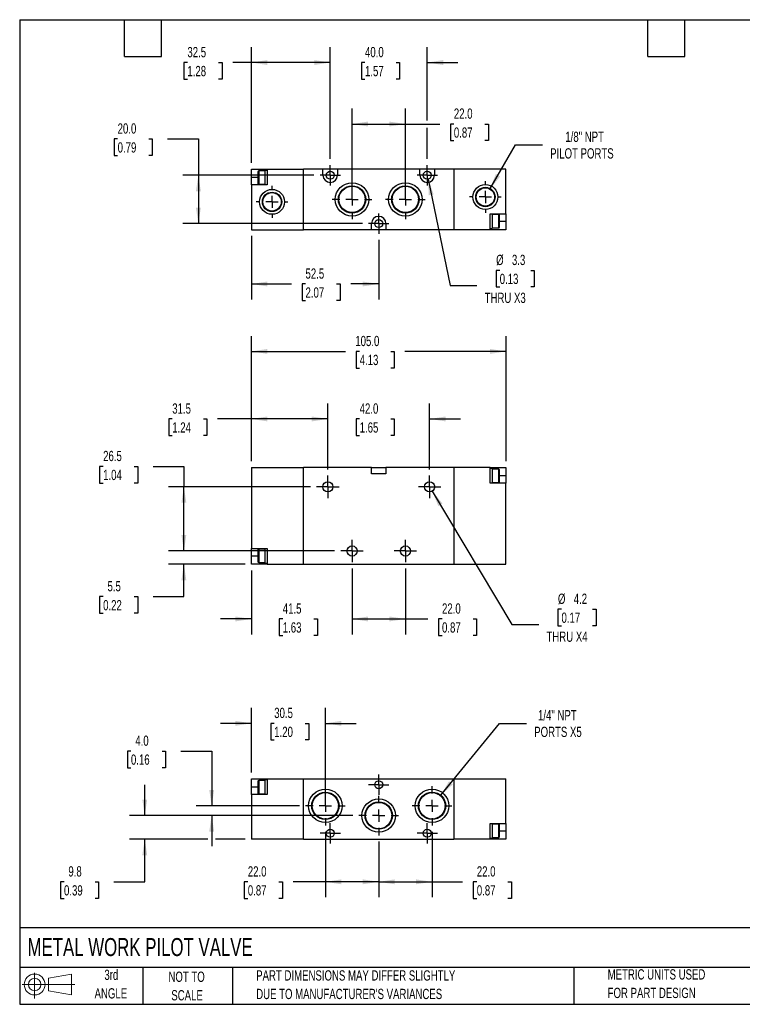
# Model space of a CAD drawing. Header units: millimetres. Extents: x 13 to 546, y 13 to 419.
# Tile 1 of 2: x 13 to 311, y 13 to 419. Entities that reach past the tile are written whole.
import ezdxf

# ---------------------------------------------------------------- set-up
doc = ezdxf.new("R2010")
doc.units = ezdxf.units.MM
doc.header["$LTSCALE"] = 2
doc.linetypes.add('CENTERX2', pattern=[20.32, 12.7, -2.54, 2.54, -2.54])
doc.layers.add('CENTER', color=40, linetype='CENTERX2')
doc.layers.add('SLD-DEFPOINTS', color=7, linetype='Continuous')
doc.layers.add('DIMENSIONS', color=140, linetype='Continuous', lineweight=25)
doc.layers.add('TEXT', color=140, linetype='Continuous', lineweight=25)
doc.styles.add('SLDTEXTSTYLE0', font='TXT', dxfattribs={"width": 0.7})
doc.dimstyles.new('SLDDIMSTYLE0', dxfattribs={"dimtxt": 4.316016, "dimasz": 6.604, "dimexe": 0, "dimexo": 0.0625, "dimgap": 1.079004, "dimtad": 0, "dimtih": 1, "dimtoh": 1, "dimrnd": 1e-09, "dimzin": 12, "dimdsep": 46, "dimtxsty": 'SLDTEXTSTYLE0', "dimsah": 1, "dimcen": 0.09, "dimadec": 0, "dimazin": 3, "dimtfac": 1, "dimtmove": 0, "dimatfit": 0, "dimfxl": 0, "dimfrac": 2, "dimtolj": 1, "dimtzin": 12, "dimarcsym": 0})
doc.dimstyles.new('SLDDIMSTYLE1', dxfattribs={"dimtxt": 4.316016, "dimasz": 6.604, "dimexe": 0, "dimexo": 0.0625, "dimgap": 1.079004, "dimtad": 0, "dimtih": 1, "dimtoh": 1, "dimrnd": 1e-09, "dimzin": 4, "dimdsep": 46, "dimtxsty": 'SLDTEXTSTYLE0', "dimsah": 1, "dimcen": 0.09, "dimadec": 0, "dimazin": 1, "dimtfac": 1, "dimtofl": 0, "dimtmove": 0, "dimatfit": 3, "dimfxl": 0, "dimfrac": 2, "dimtolj": 1, "dimtzin": 12, "dimarcsym": 0})
doc.dimstyles.new('SLDDIMSTYLE2', dxfattribs={"dimtxt": 4.316016, "dimasz": 6.604, "dimexe": 0, "dimexo": 0.0625, "dimgap": 1.079004, "dimtad": 0, "dimtih": 1, "dimtoh": 1, "dimrnd": 1e-09, "dimzin": 12, "dimdsep": 46, "dimtxsty": 'SLDTEXTSTYLE0', "dimsah": 1, "dimcen": 0.09, "dimadec": 0, "dimazin": 3, "dimtfac": 1, "dimtofl": 0, "dimtmove": 0, "dimatfit": 3, "dimfxl": 0, "dimfrac": 2, "dimtolj": 1, "dimtzin": 12, "dimarcsym": 0})
doc.dimstyles.new('SLDDIMSTYLE3', dxfattribs={"dimtxt": 4.316016, "dimasz": 6.604, "dimexe": 0, "dimexo": 0.0625, "dimgap": 1.079004, "dimtad": 0, "dimtih": 1, "dimtoh": 1, "dimrnd": 1e-09, "dimzin": 4, "dimdsep": 46, "dimtxsty": 'SLDTEXTSTYLE0', "dimsah": 1, "dimcen": 0.09, "dimadec": 0, "dimazin": 1, "dimtfac": 1, "dimtmove": 0, "dimatfit": 0, "dimfxl": 0, "dimfrac": 2, "dimtolj": 1, "dimtzin": 12, "dimarcsym": 0})
doc.dimstyles.new('SLDDIMSTYLE4', dxfattribs={"dimtxt": 4.316016, "dimasz": 6.604, "dimexe": 0, "dimexo": 0.0625, "dimgap": 1.079004, "dimtad": 0, "dimtih": 1, "dimtoh": 1, "dimrnd": 1e-09, "dimzin": 12, "dimdsep": 46, "dimtxsty": 'SLDTEXTSTYLE0', "dimsah": 1, "dimcen": 0, "dimadec": 0, "dimazin": 3, "dimtfac": 1, "dimtofl": 0, "dimtmove": 0, "dimatfit": 3, "dimfxl": 0, "dimfrac": 2, "dimtolj": 1, "dimtzin": 12, "dimarcsym": 0})
doc.dimstyles.new('SLDDIMSTYLE5', dxfattribs={"dimtxt": 4.316016, "dimasz": 6.604, "dimexe": 0, "dimexo": 0.0625, "dimgap": 1.079004, "dimtad": 0, "dimtih": 1, "dimtoh": 1, "dimrnd": 1e-09, "dimzin": 12, "dimdsep": 46, "dimtxsty": 'SLDTEXTSTYLE0', "dimsah": 1, "dimcen": 0, "dimadec": 0, "dimazin": 3, "dimtfac": 1, "dimtofl": 0, "dimtmove": 0, "dimatfit": 3, "dimfxl": 0, "dimfrac": 2, "dimtolj": 1, "dimtzin": 12, "dimarcsym": 0})

# ---------------------------------------------------------------- blocks, each defined once
blk = doc.blocks.new('Block11')
at = {"color": 7, "linetype": 'Continuous', "lineweight": 18}
for p, q in [((5.18, 10.62), (5.18, 0)), ((10.96, 8.33), (20.35, 10.06)), ((10.96, 3.19), (10.96, 8.33)), ((20.35, 10.06), (20.35, 1.46)), ((0, 5.76), (21.75, 5.76)), ((10.96, 3.19), (20.35, 1.46))]:
    blk.add_line(p, q, dxfattribs=at)
for radius in [4.3, 2.57]:
    blk.add_circle((5.18, 5.76), radius, dxfattribs=at)
blk = doc.blocks.new('Block12')
at = {"layer": 'SLD-DEFPOINTS'}
blk.add_blockref('Block11', (0, 0), dxfattribs=at)
blk = doc.blocks.new('_D')
at = {"layer": 'DIMENSIONS'}
for p, q in [((108.28, 191.77), (108.28, 165.4)), ((149.78, 192.63), (149.78, 165.4)), ((108.28, 171.75), (95.58, 171.75)), ((121.2, 171.75), (119.75, 171.75)), ((119.75, 171.75), (119.75, 164.89)), ((134.02, 171.75), (135.47, 171.75)), ((135.47, 171.75), (135.47, 164.89)), ((149.78, 171.75), (162.48, 171.75)), ((119.75, 164.89), (121.2, 164.89)), ((135.47, 164.89), (134.02, 164.89))]:
    blk.add_line(p, q, dxfattribs=at)
for points in [[(108.28, 171.75), (101.67, 172.77), (101.67, 170.74)], [(149.78, 171.75), (156.38, 170.74), (156.38, 172.77)]]:
    blk.add_solid(points, dxfattribs=at)
at = {"layer": 'DIMENSIONS', "char_height": 4.233, "attachment_point": 1, "style": 'SLDTEXTSTYLE0'}
for s, insert in [('41.5', (121.2, 178.18)), ('1.63', (121.2, 170.35))]:
    blk.add_mtext(s, dxfattribs=dict(at, insert=insert))
blk = doc.blocks.new('_D_1')
at = {"layer": 'DIMENSIONS'}
for p, q in [((149.78, 192.63), (149.78, 165.4)), ((171.78, 192.63), (171.78, 165.4)), ((149.78, 171.75), (171.78, 171.75)), ((171.78, 171.75), (181.05, 171.75)), ((186.89, 171.75), (185.44, 171.75)), ((185.44, 171.75), (185.44, 164.89)), ((199.72, 171.75), (201.17, 171.75)), ((201.17, 171.75), (201.17, 164.89)), ((185.44, 164.89), (186.89, 164.89)), ((201.17, 164.89), (199.72, 164.89))]:
    blk.add_line(p, q, dxfattribs=at)
for points in [[(149.78, 171.75), (156.38, 170.74), (156.38, 172.77)], [(171.78, 171.75), (165.17, 172.77), (165.17, 170.74)]]:
    blk.add_solid(points, dxfattribs=at)
at = {"layer": 'DIMENSIONS', "char_height": 4.233, "attachment_point": 1, "style": 'SLDTEXTSTYLE0'}
for s, insert in [('22.0', (186.89, 178.18)), ('0.87', (186.89, 170.35))]:
    blk.add_mtext(s, dxfattribs=dict(at, insert=insert))
blk = doc.blocks.new('_D_2')
at = {"layer": 'DIMENSIONS'}
for p, q in [((80.42, 199.81), (80.42, 212.51)), ((142.6, 199.81), (74.07, 199.81)), ((105.74, 194.31), (74.07, 194.31)), ((80.42, 180.96), (80.42, 194.31)), ((47.11, 180.96), (45.66, 180.96)), ((45.66, 180.96), (45.66, 174.1)), ((59.94, 180.96), (61.39, 180.96)), ((61.39, 180.96), (61.39, 174.1)), ((67.72, 180.96), (80.42, 180.96)), ((45.66, 174.1), (47.11, 174.1)), ((61.39, 174.1), (59.94, 174.1))]:
    blk.add_line(p, q, dxfattribs=at)
for points in [[(80.42, 199.81), (81.43, 206.41), (79.4, 206.41)], [(80.42, 194.31), (79.4, 187.7), (81.43, 187.7)]]:
    blk.add_solid(points, dxfattribs=at)
at = {"layer": 'DIMENSIONS', "char_height": 4.233, "attachment_point": 1, "style": 'SLDTEXTSTYLE0'}
for s, insert in [('5.5', (48.91, 187.39)), ('0.22', (47.11, 179.56))]:
    blk.add_mtext(s, dxfattribs=dict(at, insert=insert))
blk = doc.blocks.new('_D_3')
at = {"layer": 'DIMENSIONS'}
for p, q in [((47.11, 234.72), (45.66, 234.72)), ((45.66, 234.72), (45.66, 227.86)), ((59.94, 234.72), (61.39, 234.72)), ((61.39, 234.72), (61.39, 227.86)), ((67.72, 234.72), (80.42, 234.72)), ((80.42, 234.72), (80.42, 226.31)), ((45.66, 227.86), (47.11, 227.86)), ((61.39, 227.86), (59.94, 227.86)), ((132.6, 226.31), (74.07, 226.31)), ((80.42, 199.81), (80.42, 226.31)), ((142.6, 199.81), (74.07, 199.81))]:
    blk.add_line(p, q, dxfattribs=at)
for points in [[(80.42, 226.31), (79.4, 219.7), (81.43, 219.7)], [(80.42, 199.81), (81.43, 206.41), (79.4, 206.41)]]:
    blk.add_solid(points, dxfattribs=at)
at = {"layer": 'DIMENSIONS', "char_height": 4.233, "attachment_point": 1, "style": 'SLDTEXTSTYLE0'}
for s, insert in [('26.5', (47.11, 241.14)), ('1.04', (47.11, 233.32))]:
    blk.add_mtext(s, dxfattribs=dict(at, insert=insert))
blk = doc.blocks.new('_D_4')
at = {"layer": 'DIMENSIONS'}
for p, q in [((108.28, 236.85), (108.28, 260.66)), ((139.78, 233.49), (139.78, 260.66)), ((75.62, 254.31), (74.17, 254.31)), ((74.17, 254.31), (74.17, 247.45)), ((88.45, 254.31), (89.9, 254.31)), ((89.9, 254.31), (89.9, 247.45)), ((108.28, 254.31), (94.3, 254.31)), ((139.78, 254.31), (108.28, 254.31)), ((74.17, 247.45), (75.62, 247.45)), ((89.9, 247.45), (88.45, 247.45))]:
    blk.add_line(p, q, dxfattribs=at)
for points in [[(108.28, 254.31), (114.88, 253.29), (114.88, 255.32)], [(139.78, 254.31), (133.17, 255.32), (133.17, 253.29)]]:
    blk.add_solid(points, dxfattribs=at)
at = {"layer": 'DIMENSIONS', "char_height": 4.233, "attachment_point": 1, "style": 'SLDTEXTSTYLE0'}
for s, insert in [('31.5', (75.62, 260.73)), ('1.24', (75.62, 252.9))]:
    blk.add_mtext(s, dxfattribs=dict(at, insert=insert))
blk = doc.blocks.new('_D_5')
at = {"layer": 'DIMENSIONS'}
for p, q in [((139.78, 233.49), (139.78, 260.66)), ((181.78, 233.49), (181.78, 260.66)), ((139.78, 254.31), (127.08, 254.31)), ((152.92, 254.31), (151.47, 254.31)), ((151.47, 254.31), (151.47, 247.45)), ((165.74, 254.31), (167.19, 254.31)), ((167.19, 254.31), (167.19, 247.45)), ((181.78, 254.31), (194.48, 254.31)), ((151.47, 247.45), (152.92, 247.45)), ((167.19, 247.45), (165.74, 247.45))]:
    blk.add_line(p, q, dxfattribs=at)
for points in [[(139.78, 254.31), (133.17, 255.32), (133.17, 253.29)], [(181.78, 254.31), (188.38, 253.29), (188.38, 255.32)]]:
    blk.add_solid(points, dxfattribs=at)
at = {"layer": 'DIMENSIONS', "char_height": 4.233, "attachment_point": 1, "style": 'SLDTEXTSTYLE0'}
for s, insert in [('42.0', (152.92, 260.73)), ('1.65', (152.92, 252.9))]:
    blk.add_mtext(s, dxfattribs=dict(at, insert=insert))
blk = doc.blocks.new('_D_6')
at = {"layer": 'DIMENSIONS'}
for p, q in [((182.85, 224.5), (215.68, 169.52)), ((236.16, 175.79), (234.72, 175.79)), ((234.72, 175.79), (234.72, 168.93)), ((248.99, 175.79), (250.44, 175.79)), ((250.44, 175.79), (250.44, 168.93)), ((215.68, 169.52), (226.79, 169.52)), ((234.72, 168.93), (236.16, 168.93)), ((250.44, 168.93), (248.99, 168.93))]:
    blk.add_line(p, q, dxfattribs=at)
blk.add_solid([(182.85, 224.5), (185.37, 218.31), (187.11, 219.35)], dxfattribs=at)
at = {"layer": 'DIMENSIONS', "char_height": 4.233, "attachment_point": 1, "style": 'SLDTEXTSTYLE0'}
for s, insert in [('%%c', (234.7, 182.21)), ('4.2', (241.22, 182.21)), ('0.17', (236.16, 174.39)), ('THRU X4', (229.97, 166.56))]:
    blk.add_mtext(s, dxfattribs=dict(at, insert=insert))
blk = doc.blocks.new('_D_7')
at = {"layer": 'DIMENSIONS'}
for p, q in [((108.28, 236.85), (108.28, 288.53)), ((213.28, 236.85), (213.28, 288.53)), ((108.28, 282.18), (147.07, 282.18)), ((152.92, 282.18), (151.47, 282.18)), ((151.47, 282.18), (151.47, 275.32)), ((165.74, 282.18), (167.19, 282.18)), ((167.19, 282.18), (167.19, 275.32)), ((213.28, 282.18), (171.59, 282.18)), ((151.47, 275.32), (152.92, 275.32)), ((167.19, 275.32), (165.74, 275.32))]:
    blk.add_line(p, q, dxfattribs=at)
for points in [[(108.28, 282.18), (114.88, 281.17), (114.88, 283.2)], [(213.28, 282.18), (206.67, 283.2), (206.67, 281.17)]]:
    blk.add_solid(points, dxfattribs=at)
at = {"layer": 'DIMENSIONS', "char_height": 4.233, "attachment_point": 1, "style": 'SLDTEXTSTYLE0'}
for s, insert in [('105.0', (151.12, 288.61)), ('4.13', (152.92, 280.78))]:
    blk.add_mtext(s, dxfattribs=dict(at, insert=insert))
blk = doc.blocks.new('SW_CENTERMARKSYMBOL_0')
at = {"layer": 'CENTER', "color": 0}
for p, q in [((0, 2.54), (0, 4.64)), ((-2.54, 0), (-4.64, 0)), ((0, 0), (-2.54, 0)), ((0, 0), (0, 2.54)), ((0, 0), (2.54, 0)), ((0, 0), (0, -2.54)), ((2.54, 0), (4.64, 0)), ((0, -2.54), (0, -4.64))]:
    blk.add_line(p, q, dxfattribs=at)
blk = doc.blocks.new('SW_CENTERMARKSYMBOL_1')
at = {"layer": 'CENTER', "color": 0}
for p, q in [((0, 2.54), (0, 4.64)), ((-2.54, 0), (-4.64, 0)), ((0, 0), (-2.54, 0)), ((0, 0), (0, 2.54)), ((0, 0), (2.54, 0)), ((0, 0), (0, -2.54)), ((0, -2.54), (0, -4.64)), ((2.54, 0), (4.64, 0))]:
    blk.add_line(p, q, dxfattribs=at)
blk = doc.blocks.new('SW_CENTERMARKSYMBOL_2')
at = {"layer": 'CENTER', "color": 0}
for p, q in [((0, 2.54), (0, 4.64)), ((-2.54, 0), (-4.64, 0)), ((0, 0), (-2.54, 0)), ((0, 0), (0, 2.54)), ((0, 0), (2.54, 0)), ((0, 0), (0, -2.54)), ((2.54, 0), (4.64, 0)), ((0, -2.54), (0, -4.64))]:
    blk.add_line(p, q, dxfattribs=at)
blk = doc.blocks.new('SW_CENTERMARKSYMBOL_3')
at = {"layer": 'CENTER', "color": 0}
for p, q in [((0, 2.54), (0, 4.64)), ((-2.54, 0), (-4.64, 0)), ((0, 0), (-2.54, 0)), ((0, 0), (0, 2.54)), ((0, 0), (2.54, 0)), ((0, 0), (0, -2.54)), ((2.54, 0), (4.64, 0)), ((0, -2.54), (0, -4.64))]:
    blk.add_line(p, q, dxfattribs=at)
blk = doc.blocks.new('_D_10')
at = {"layer": 'DIMENSIONS'}
for p, q in [((108.28, 329.88), (108.28, 303.66)), ((160.78, 328.19), (160.78, 303.66)), ((108.28, 310.01), (124.74, 310.01)), ((130.58, 310.01), (129.14, 310.01)), ((129.14, 310.01), (129.14, 303.15)), ((143.41, 310.01), (144.86, 310.01)), ((144.86, 310.01), (144.86, 303.15)), ((160.78, 310.01), (149.26, 310.01)), ((129.14, 303.15), (130.58, 303.15)), ((144.86, 303.15), (143.41, 303.15))]:
    blk.add_line(p, q, dxfattribs=at)
for points in [[(108.28, 310.01), (114.88, 309), (114.88, 311.03)], [(160.78, 310.01), (154.17, 311.03), (154.17, 309)]]:
    blk.add_solid(points, dxfattribs=at)
at = {"layer": 'DIMENSIONS', "char_height": 4.233, "attachment_point": 1, "style": 'SLDTEXTSTYLE0'}
for s, insert in [('52.5', (130.58, 316.44)), ('2.07', (130.58, 308.61))]:
    blk.add_mtext(s, dxfattribs=dict(at, insert=insert))
blk = doc.blocks.new('_D_11')
at = {"layer": 'DIMENSIONS'}
for p, q in [((181.11, 353.3), (190.19, 309.37)), ((210.68, 315.64), (209.23, 315.64)), ((209.23, 315.64), (209.23, 308.78)), ((223.5, 315.64), (224.95, 315.64)), ((224.95, 315.64), (224.95, 308.78)), ((190.19, 309.37), (201.3, 309.37)), ((209.23, 308.78), (210.68, 308.78)), ((224.95, 308.78), (223.5, 308.78))]:
    blk.add_line(p, q, dxfattribs=at)
blk.add_solid([(181.11, 353.3), (181.45, 346.63), (183.44, 347.04)], dxfattribs=at)
at = {"layer": 'DIMENSIONS', "char_height": 4.233, "attachment_point": 1, "style": 'SLDTEXTSTYLE0'}
for s, insert in [('%%c', (209.21, 322.06)), ('3.3', (215.73, 322.06)), ('0.13', (210.68, 314.23)), ('THRU X3', (204.48, 306.41))]:
    blk.add_mtext(s, dxfattribs=dict(at, insert=insert))
blk = doc.blocks.new('_D_12')
at = {"layer": 'DIMENSIONS'}
for p, q in [((206.67, 349.2), (217.2, 367.44)), ((217.2, 367.44), (228.31, 367.44))]:
    blk.add_line(p, q, dxfattribs=at)
blk.add_solid([(206.67, 349.2), (210.86, 354.41), (209.1, 355.43)], dxfattribs=at)
at = {"layer": 'DIMENSIONS', "attachment_point": 1, "style": 'SLDTEXTSTYLE0'}
for s, insert, char_height in [('1/8" NPT', (237.75, 372.89), 4.233), ('PILOT PORTS', (231.49, 366.03), 4.2333)]:
    blk.add_mtext(s, dxfattribs=dict(at, insert=insert, char_height=char_height))
blk = doc.blocks.new('_D_13')
at = {"layer": 'DIMENSIONS'}
for p, q in [((108.28, 359.96), (108.28, 407.77)), ((140.78, 361.65), (140.78, 407.77)), ((81.87, 401.42), (80.42, 401.42)), ((80.42, 401.42), (80.42, 394.56)), ((94.69, 401.42), (96.14, 401.42)), ((96.14, 401.42), (96.14, 394.56)), ((108.28, 401.42), (100.54, 401.42)), ((140.78, 401.42), (108.28, 401.42)), ((80.42, 394.56), (81.87, 394.56)), ((96.14, 394.56), (94.69, 394.56))]:
    blk.add_line(p, q, dxfattribs=at)
for points in [[(108.28, 401.42), (114.88, 400.4), (114.88, 402.44)], [(140.78, 401.42), (134.17, 402.44), (134.17, 400.4)]]:
    blk.add_solid(points, dxfattribs=at)
at = {"layer": 'DIMENSIONS', "char_height": 4.233, "attachment_point": 1, "style": 'SLDTEXTSTYLE0'}
for s, insert in [('32.5', (81.87, 407.84)), ('1.28', (81.87, 400.02))]:
    blk.add_mtext(s, dxfattribs=dict(at, insert=insert))
blk = doc.blocks.new('_D_14')
at = {"layer": 'DIMENSIONS'}
for p, q in [((140.78, 361.65), (140.78, 407.77)), ((180.78, 377.56), (180.78, 407.77)), ((140.78, 401.42), (128.08, 401.42)), ((155.12, 401.42), (153.67, 401.42)), ((153.67, 401.42), (153.67, 394.56)), ((167.95, 401.42), (169.4, 401.42)), ((169.4, 401.42), (169.4, 394.56)), ((180.78, 401.42), (193.48, 401.42)), ((153.67, 394.56), (155.12, 394.56)), ((169.4, 394.56), (167.95, 394.56)), ((180.78, 361.65), (180.78, 374.51))]:
    blk.add_line(p, q, dxfattribs=at)
for points in [[(140.78, 401.42), (134.17, 402.44), (134.17, 400.4)], [(180.78, 401.42), (187.38, 400.4), (187.38, 402.44)]]:
    blk.add_solid(points, dxfattribs=at)
at = {"layer": 'DIMENSIONS', "char_height": 4.233, "attachment_point": 1, "style": 'SLDTEXTSTYLE0'}
for s, insert in [('40.0', (155.12, 407.84)), ('1.57', (155.12, 400.02))]:
    blk.add_mtext(s, dxfattribs=dict(at, insert=insert))
blk = doc.blocks.new('_D_15')
at = {"layer": 'DIMENSIONS'}
for p, q in [((149.78, 347.46), (149.78, 382.38)), ((171.78, 347.46), (171.78, 382.38)), ((149.78, 376.03), (171.78, 376.03)), ((171.78, 376.03), (185.93, 376.03)), ((191.77, 376.03), (190.32, 376.03)), ((190.32, 376.03), (190.32, 369.18)), ((204.6, 376.03), (206.05, 376.03)), ((206.05, 376.03), (206.05, 369.18)), ((190.32, 369.18), (191.77, 369.18)), ((206.05, 369.18), (204.6, 369.18))]:
    blk.add_line(p, q, dxfattribs=at)
for points in [[(149.78, 376.03), (156.38, 375.02), (156.38, 377.05)], [(171.78, 376.03), (165.17, 377.05), (165.17, 375.02)]]:
    blk.add_solid(points, dxfattribs=at)
at = {"layer": 'DIMENSIONS', "char_height": 4.233, "attachment_point": 1, "style": 'SLDTEXTSTYLE0'}
for s, insert in [('22.0', (191.77, 382.46)), ('0.87', (191.77, 374.63))]:
    blk.add_mtext(s, dxfattribs=dict(at, insert=insert))
blk = doc.blocks.new('_D_16')
at = {"layer": 'DIMENSIONS'}
for p, q in [((53.09, 369.89), (51.64, 369.89)), ((51.64, 369.89), (51.64, 363.03)), ((65.91, 369.89), (67.36, 369.89)), ((67.36, 369.89), (67.36, 363.03)), ((73.69, 369.89), (86.39, 369.89)), ((86.39, 369.89), (86.39, 354.92)), ((51.64, 363.03), (53.09, 363.03)), ((67.36, 363.03), (65.91, 363.03)), ((134.05, 354.92), (80.04, 354.92)), ((86.39, 354.92), (86.39, 334.92)), ((154.05, 334.92), (80.04, 334.92))]:
    blk.add_line(p, q, dxfattribs=at)
for points in [[(86.39, 354.92), (85.38, 348.32), (87.41, 348.32)], [(86.39, 334.92), (87.41, 341.52), (85.38, 341.52)]]:
    blk.add_solid(points, dxfattribs=at)
at = {"layer": 'DIMENSIONS', "char_height": 4.233, "attachment_point": 1, "style": 'SLDTEXTSTYLE0'}
for s, insert in [('20.0', (53.09, 376.31)), ('0.79', (53.09, 368.48))]:
    blk.add_mtext(s, dxfattribs=dict(at, insert=insert))
blk = doc.blocks.new('SW_CENTERMARKSYMBOL_6')
at = {"layer": 'CENTER', "color": 0}
for p, q in [((0, 5.08), (0, 6.54)), ((-5.08, 0), (-6.54, 0)), ((0, 0), (-2.54, 0)), ((0, 0), (0, 2.54)), ((0, 0), (0, -2.54)), ((0, 0), (2.54, 0)), ((5.08, 0), (6.54, 0)), ((0, -5.08), (0, -6.54))]:
    blk.add_line(p, q, dxfattribs=at)
blk = doc.blocks.new('SW_CENTERMARKSYMBOL_7')
at = {"layer": 'CENTER', "color": 0}
for p, q in [((0, 5.08), (0, 8.18)), ((-5.08, 0), (-8.18, 0)), ((0, 0), (-2.54, 0)), ((0, 0), (0, 2.54)), ((0, 0), (0, -2.54)), ((0, 0), (2.54, 0)), ((5.08, 0), (8.18, 0)), ((0, -5.08), (0, -8.18))]:
    blk.add_line(p, q, dxfattribs=at)
blk = doc.blocks.new('SW_CENTERMARKSYMBOL_8')
at = {"layer": 'CENTER', "color": 0}
for p, q in [((0, 5.08), (0, 8.18)), ((-5.08, 0), (-8.18, 0)), ((0, 0), (-2.54, 0)), ((0, 0), (0, 2.54)), ((0, 0), (0, -2.54)), ((0, 0), (2.54, 0)), ((5.08, 0), (8.18, 0)), ((0, -5.08), (0, -8.18))]:
    blk.add_line(p, q, dxfattribs=at)
blk = doc.blocks.new('SW_CENTERMARKSYMBOL_9')
at = {"layer": 'CENTER', "color": 0}
for p, q in [((0, 2.54), (0, 4.19)), ((-2.54, 0), (-4.19, 0)), ((0, 0), (-2.54, 0)), ((0, 0), (0, 2.54)), ((0, 0), (0, -2.54)), ((0, 0), (2.54, 0)), ((2.54, 0), (4.19, 0)), ((0, -2.54), (0, -4.19))]:
    blk.add_line(p, q, dxfattribs=at)
blk = doc.blocks.new('SW_CENTERMARKSYMBOL_10')
at = {"layer": 'CENTER', "color": 0}
for p, q in [((0, 2.54), (0, 4.19)), ((-2.54, 0), (-4.19, 0)), ((0, 0), (-2.54, 0)), ((0, 0), (0, 2.54)), ((0, 0), (0, -2.54)), ((0, 0), (2.54, 0)), ((2.54, 0), (4.19, 0)), ((0, -2.54), (0, -4.19))]:
    blk.add_line(p, q, dxfattribs=at)
blk = doc.blocks.new('SW_CENTERMARKSYMBOL_11')
at = {"layer": 'CENTER', "color": 0}
for p, q in [((0, 2.54), (0, 4.19)), ((-2.54, 0), (-4.19, 0)), ((0, 0), (-2.54, 0)), ((0, 0), (0, 2.54)), ((0, 0), (0, -2.54)), ((0, 0), (2.54, 0)), ((2.54, 0), (4.19, 0)), ((0, -2.54), (0, -4.19))]:
    blk.add_line(p, q, dxfattribs=at)
blk = doc.blocks.new('SW_CENTERMARKSYMBOL_12')
at = {"layer": 'CENTER', "color": 0}
for p, q in [((0, 5.08), (0, 6.54)), ((-5.08, 0), (-6.54, 0)), ((0, 0), (-2.54, 0)), ((0, 0), (0, 2.54)), ((0, 0), (0, -2.54)), ((0, 0), (2.54, 0)), ((5.08, 0), (6.54, 0)), ((0, -5.08), (0, -6.54))]:
    blk.add_line(p, q, dxfattribs=at)
blk = doc.blocks.new('_D_17')
at = {"layer": 'DIMENSIONS'}
for p, q in [((138.78, 83.9), (138.78, 56.9)), ((160.78, 79.9), (160.78, 56.9)), ((106.79, 63.25), (105.34, 63.25)), ((105.34, 63.25), (105.34, 56.39)), ((119.62, 63.25), (121.07, 63.25)), ((121.07, 63.25), (121.07, 56.39)), ((138.78, 63.25), (125.47, 63.25)), ((160.78, 63.25), (138.78, 63.25)), ((105.34, 56.39), (106.79, 56.39)), ((121.07, 56.39), (119.62, 56.39))]:
    blk.add_line(p, q, dxfattribs=at)
for points in [[(138.78, 63.25), (145.38, 62.24), (145.38, 64.27)], [(160.78, 63.25), (154.17, 64.27), (154.17, 62.24)]]:
    blk.add_solid(points, dxfattribs=at)
at = {"layer": 'DIMENSIONS', "char_height": 4.233, "attachment_point": 1, "style": 'SLDTEXTSTYLE0'}
for s, insert in [('22.0', (106.79, 69.68)), ('0.87', (106.79, 61.85))]:
    blk.add_mtext(s, dxfattribs=dict(at, insert=insert))
blk = doc.blocks.new('_D_18')
at = {"layer": 'DIMENSIONS'}
for p, q in [((182.78, 83.9), (182.78, 56.9)), ((160.78, 79.9), (160.78, 56.9)), ((160.78, 63.25), (182.78, 63.25)), ((182.78, 63.25), (195.4, 63.25)), ((201.24, 63.25), (199.8, 63.25)), ((199.8, 63.25), (199.8, 56.39)), ((214.07, 63.25), (215.52, 63.25)), ((215.52, 63.25), (215.52, 56.39)), ((199.8, 56.39), (201.24, 56.39)), ((215.52, 56.39), (214.07, 56.39))]:
    blk.add_line(p, q, dxfattribs=at)
for points in [[(160.78, 63.25), (167.38, 62.24), (167.38, 64.27)], [(182.78, 63.25), (176.17, 64.27), (176.17, 62.24)]]:
    blk.add_solid(points, dxfattribs=at)
at = {"layer": 'DIMENSIONS', "char_height": 4.233, "attachment_point": 1, "style": 'SLDTEXTSTYLE0'}
for s, insert in [('22.0', (201.24, 69.68)), ('0.87', (201.24, 61.85))]:
    blk.add_mtext(s, dxfattribs=dict(at, insert=insert))
blk = doc.blocks.new('_D_19')
at = {"layer": 'DIMENSIONS'}
for p, q in [((64.28, 90.62), (64.28, 103.32)), ((150.06, 90.62), (57.93, 90.62)), ((90.36, 80.82), (57.93, 80.82)), ((64.28, 63.25), (64.28, 80.82)), ((105.74, 80.82), (93.41, 80.82)), ((30.97, 63.25), (29.52, 63.25)), ((29.52, 63.25), (29.52, 56.39)), ((43.8, 63.25), (45.25, 63.25)), ((45.25, 63.25), (45.25, 56.39)), ((51.58, 63.25), (64.28, 63.25)), ((29.52, 56.39), (30.97, 56.39)), ((45.25, 56.39), (43.8, 56.39))]:
    blk.add_line(p, q, dxfattribs=at)
for points in [[(64.28, 90.62), (65.29, 97.22), (63.26, 97.22)], [(64.28, 80.82), (63.26, 74.21), (65.29, 74.21)]]:
    blk.add_solid(points, dxfattribs=at)
at = {"layer": 'DIMENSIONS', "char_height": 4.233, "attachment_point": 1, "style": 'SLDTEXTSTYLE0'}
for s, insert in [('9.8', (32.77, 69.68)), ('0.39', (30.97, 61.85))]:
    blk.add_mtext(s, dxfattribs=dict(at, insert=insert))
blk = doc.blocks.new('_D_20')
at = {"layer": 'DIMENSIONS'}
for p, q in [((58.58, 117.21), (57.13, 117.21)), ((57.13, 117.21), (57.13, 110.35)), ((71.41, 117.21), (72.86, 117.21)), ((72.86, 117.21), (72.86, 110.35)), ((79.19, 117.21), (91.89, 117.21)), ((91.89, 117.21), (91.89, 94.62)), ((57.13, 110.35), (58.58, 110.35)), ((72.86, 110.35), (71.41, 110.35)), ((128.06, 94.62), (85.54, 94.62)), ((150.06, 90.62), (85.54, 90.62)), ((91.89, 90.62), (91.89, 77.92))]:
    blk.add_line(p, q, dxfattribs=at)
for points in [[(91.89, 94.62), (92.9, 101.22), (90.87, 101.22)], [(91.89, 90.62), (90.87, 84.01), (92.9, 84.01)]]:
    blk.add_solid(points, dxfattribs=at)
at = {"layer": 'DIMENSIONS', "char_height": 4.233, "attachment_point": 1, "style": 'SLDTEXTSTYLE0'}
for s, insert in [('4.0', (60.38, 123.63)), ('0.16', (58.58, 115.81))]:
    blk.add_mtext(s, dxfattribs=dict(at, insert=insert))
blk = doc.blocks.new('_D_21')
at = {"layer": 'DIMENSIONS'}
for p, q in [((108.28, 108.36), (108.28, 135.02)), ((138.78, 97.16), (138.78, 135.02)), ((108.28, 128.67), (95.58, 128.67)), ((117.68, 128.67), (116.23, 128.67)), ((116.23, 128.67), (116.23, 121.81)), ((130.5, 128.67), (131.95, 128.67)), ((131.95, 128.67), (131.95, 121.81)), ((138.78, 128.67), (151.48, 128.67)), ((116.23, 121.81), (117.68, 121.81)), ((131.95, 121.81), (130.5, 121.81))]:
    blk.add_line(p, q, dxfattribs=at)
for points in [[(108.28, 128.67), (101.67, 129.69), (101.67, 127.65)], [(138.78, 128.67), (145.38, 127.65), (145.38, 129.69)]]:
    blk.add_solid(points, dxfattribs=at)
at = {"layer": 'DIMENSIONS', "char_height": 4.233, "attachment_point": 1, "style": 'SLDTEXTSTYLE0'}
for s, insert in [('30.5', (117.68, 135.09)), ('1.20', (117.68, 127.27))]:
    blk.add_mtext(s, dxfattribs=dict(at, insert=insert))
blk = doc.blocks.new('_D_22')
at = {"layer": 'DIMENSIONS'}
for p, q in [((186.35, 98.98), (210.64, 128.67)), ((210.64, 128.67), (221.75, 128.67))]:
    blk.add_line(p, q, dxfattribs=at)
blk.add_solid([(186.35, 98.98), (191.32, 103.45), (189.75, 104.74)], dxfattribs=at)
at = {"layer": 'DIMENSIONS', "char_height": 4.233, "attachment_point": 1, "style": 'SLDTEXTSTYLE0'}
for s, insert in [('1/4" NPT', (226.49, 134.13)), ('PORTS X5', (224.92, 127.27))]:
    blk.add_mtext(s, dxfattribs=dict(at, insert=insert))
blk = doc.blocks.new('SW_CENTERMARKSYMBOL_13')
at = {"layer": 'CENTER', "color": 0}
for p, q in [((0, 5.08), (0, 8.18)), ((-5.08, 0), (-8.18, 0)), ((0, 0), (-2.54, 0)), ((0, 0), (0, 2.54)), ((0, 0), (0, -2.54)), ((0, 0), (2.54, 0)), ((5.08, 0), (8.18, 0)), ((0, -5.08), (0, -8.18))]:
    blk.add_line(p, q, dxfattribs=at)
blk = doc.blocks.new('SW_CENTERMARKSYMBOL_14')
at = {"layer": 'CENTER', "color": 0}
for p, q in [((0, 5.08), (0, 8.18)), ((-5.08, 0), (-8.18, 0)), ((0, 0), (-2.54, 0)), ((0, 0), (0, 2.54)), ((0, 0), (0, -2.54)), ((0, 0), (2.54, 0)), ((5.08, 0), (8.18, 0)), ((0, -5.08), (0, -8.18))]:
    blk.add_line(p, q, dxfattribs=at)
blk = doc.blocks.new('SW_CENTERMARKSYMBOL_15')
at = {"layer": 'CENTER', "color": 0}
for p, q in [((0, 5.08), (0, 8.18)), ((-5.08, 0), (-8.18, 0)), ((0, 0), (-2.54, 0)), ((0, 0), (0, 2.54)), ((0, 0), (0, -2.54)), ((0, 0), (2.54, 0)), ((5.08, 0), (8.18, 0)), ((0, -5.08), (0, -8.18))]:
    blk.add_line(p, q, dxfattribs=at)
blk = doc.blocks.new('SW_CENTERMARKSYMBOL_16')
at = {"layer": 'CENTER', "color": 0}
for p, q in [((0, 2.54), (0, 4.19)), ((-2.54, 0), (-4.19, 0)), ((0, 0), (-2.54, 0)), ((0, 0), (0, 2.54)), ((0, 0), (0, -2.54)), ((0, 0), (2.54, 0)), ((2.54, 0), (4.19, 0)), ((0, -2.54), (0, -4.19))]:
    blk.add_line(p, q, dxfattribs=at)
blk = doc.blocks.new('SW_CENTERMARKSYMBOL_17')
at = {"layer": 'CENTER', "color": 0}
for p, q in [((0, 2.54), (0, 4.19)), ((-2.54, 0), (-4.19, 0)), ((0, 0), (-2.54, 0)), ((0, 0), (0, 2.54)), ((0, 0), (0, -2.54)), ((0, 0), (2.54, 0)), ((2.54, 0), (4.19, 0)), ((0, -2.54), (0, -4.19))]:
    blk.add_line(p, q, dxfattribs=at)
blk = doc.blocks.new('SW_CENTERMARKSYMBOL_18')
at = {"layer": 'CENTER', "color": 0}
for p, q in [((0, 2.54), (0, 4.19)), ((-2.54, 0), (-4.19, 0)), ((0, 0), (-2.54, 0)), ((0, 0), (0, 2.54)), ((0, 0), (0, -2.54)), ((0, 0), (2.54, 0)), ((2.54, 0), (4.19, 0)), ((0, -2.54), (0, -4.19))]:
    blk.add_line(p, q, dxfattribs=at)

msp = doc.modelspace()

# ---------------------------------------------------------------- linework, layer by layer
for p, q in [((108.278, 357.419), (114.778, 357.419)), ((108.278, 353.919), (108.278, 357.419)), ((108.278, 350.919), (108.278, 353.919)), ((110.978, 353.919), (108.278, 353.919)), ((113.978, 356.669), (111.278, 356.669)), ((111.278, 356.669), (111.278, 351.169)), ((114.778, 356.919), (113.978, 356.919)), ((113.978, 353.919), (113.978, 356.919)), ((113.978, 350.919), (113.978, 353.919)), ((114.778, 357.419), (114.778, 350.919)), ((114.778, 357.419), (129.778, 357.419)), ((129.778, 332.419), (129.778, 357.419)), ((137.778, 357.419), (129.778, 357.419)), ((137.778, 354.919), (137.778, 357.419)), ((143.778, 357.419), (137.778, 357.419)), ((143.778, 357.419), (143.778, 354.919)), ((177.778, 357.419), (143.778, 357.419)), ((177.778, 354.919), (177.778, 357.419)), ((183.778, 357.419), (177.778, 357.419)), ((183.778, 357.419), (183.778, 354.919)), ((191.778, 357.419), (183.778, 357.419)), ((191.778, 357.419), (191.778, 332.419)), ((213.278, 357.419), (191.778, 357.419)), ((213.278, 338.919), (213.278, 357.419)), ((108.278, 350.919), (108.278, 332.419)), ((114.778, 350.919), (108.278, 350.919)), ((111.278, 351.169), (113.978, 351.169)), ((206.778, 338.919), (213.278, 338.919)), ((206.778, 332.419), (206.778, 338.919)), ((207.578, 338.919), (207.578, 332.919)), ((210.278, 338.669), (207.578, 338.669)), ((210.278, 333.169), (210.278, 338.669)), ((213.278, 338.919), (213.278, 335.919)), ((157.778, 332.419), (157.778, 334.919)), ((163.778, 334.919), (163.778, 332.419)), ((210.578, 335.919), (213.278, 335.919)), ((213.278, 335.919), (213.278, 332.419)), ((108.278, 332.419), (129.778, 332.419)), ((157.778, 332.419), (129.778, 332.419)), ((163.778, 332.419), (157.778, 332.419)), ((191.778, 332.419), (163.778, 332.419)), ((206.778, 332.419), (191.778, 332.419)), ((206.778, 332.919), (207.578, 332.919)), ((213.278, 332.419), (206.778, 332.419)), ((207.578, 333.169), (210.278, 333.169)), ((108.278, 234.307), (108.278, 200.807)), ((108.278, 234.307), (129.778, 234.307)), ((129.778, 194.307), (129.778, 234.307)), ((157.778, 234.307), (129.778, 234.307)), ((157.778, 231.707), (157.778, 234.307)), ((157.778, 234.307), (163.778, 234.307)), ((163.778, 231.707), (157.778, 231.707)), ((163.778, 234.307), (163.778, 231.707)), ((191.778, 234.307), (163.778, 234.307)), ((191.778, 234.307), (191.778, 194.307)), ((206.778, 234.307), (191.778, 234.307)), ((206.778, 227.807), (206.778, 234.307)), ((206.778, 234.307), (213.278, 234.307)), ((207.578, 233.807), (206.778, 233.807)), ((207.578, 233.807), (207.578, 227.807)), ((210.278, 233.557), (207.578, 233.557)), ((210.278, 228.057), (210.278, 233.557)), ((213.278, 234.307), (213.278, 230.807)), ((213.278, 227.807), (206.778, 227.807)), ((207.578, 228.057), (210.278, 228.057)), ((213.278, 230.807), (210.578, 230.807)), ((213.278, 230.807), (213.278, 227.807)), ((213.278, 194.307), (213.278, 227.807)), ((108.278, 200.807), (114.778, 200.807)), ((108.278, 197.807), (108.278, 200.807)), ((113.978, 200.557), (111.278, 200.557)), ((111.278, 200.557), (111.278, 195.057)), ((113.978, 194.807), (113.978, 200.807)), ((114.778, 200.807), (114.778, 194.307)), ((108.278, 194.307), (108.278, 197.807)), ((108.278, 197.807), (110.978, 197.807)), ((114.778, 194.307), (108.278, 194.307)), ((111.278, 195.057), (113.978, 195.057)), ((113.978, 194.807), (114.778, 194.807)), ((114.778, 194.307), (129.778, 194.307)), ((129.778, 194.307), (191.778, 194.307)), ((191.778, 194.307), (213.278, 194.307)), ((108.278, 105.818), (114.778, 105.818)), ((108.278, 102.318), (108.278, 105.818)), ((114.778, 105.818), (114.778, 99.318)), ((114.778, 105.818), (129.778, 105.818)), ((129.778, 80.818), (129.778, 105.818)), ((129.778, 105.818), (191.778, 105.818)), ((191.778, 105.818), (191.778, 80.818)), ((191.778, 105.818), (213.278, 105.818)), ((213.278, 87.318), (213.278, 105.818)), ((108.278, 99.318), (108.278, 102.318)), ((110.978, 102.318), (108.278, 102.318)), ((113.978, 105.068), (111.278, 105.068)), ((111.278, 105.068), (111.278, 99.568)), ((114.778, 105.318), (113.978, 105.318)), ((113.978, 99.318), (113.978, 105.318)), ((108.278, 99.318), (108.278, 80.818)), ((114.778, 99.318), (108.278, 99.318)), ((111.278, 99.568), (113.978, 99.568)), ((206.778, 87.318), (213.278, 87.318)), ((206.778, 80.818), (206.778, 87.318)), ((207.578, 87.318), (207.578, 84.318)), ((210.278, 87.068), (207.578, 87.068)), ((210.278, 81.568), (210.278, 87.068)), ((213.278, 87.318), (213.278, 84.318)), ((206.778, 81.318), (207.578, 81.318)), ((207.578, 84.318), (207.578, 81.318)), ((207.578, 81.568), (210.278, 81.568)), ((210.578, 84.318), (213.278, 84.318)), ((213.278, 84.318), (213.278, 80.818)), ((129.778, 80.818), (108.278, 80.818)), ((129.778, 80.818), (191.778, 80.818)), ((206.778, 80.818), (191.778, 80.818)), ((213.278, 80.818), (206.778, 80.818))]:
    msp.add_line(p, q)
for centre, radius in [((140.778, 354.919), 1.65), ((180.778, 354.919), 1.65), ((149.778, 344.919), 6.9), ((149.778, 344.919), 5.641), ((149.778, 344.919), 5.434), ((171.778, 344.919), 6.9), ((171.778, 344.919), 5.641), ((171.778, 344.919), 5.434), ((204.778, 345.919), 5.15), ((204.778, 345.919), 4.002), ((204.778, 345.919), 3.792), ((116.778, 343.919), 5.15), ((116.778, 343.919), 4.002), ((116.778, 343.919), 3.792), ((160.778, 334.919), 1.65), ((139.778, 226.307), 2.1), ((181.778, 226.307), 2.1), ((149.778, 199.807), 2.1), ((171.778, 199.807), 2.1), ((160.778, 103.318), 1.65), ((138.778, 94.618), 6.9), ((138.778, 94.618), 5.641), ((138.778, 94.618), 5.441), ((182.778, 94.618), 6.9), ((182.778, 94.618), 5.641), ((182.778, 94.618), 5.441), ((160.778, 90.618), 6.9), ((160.778, 90.618), 5.641), ((160.778, 90.618), 5.441), ((140.778, 83.318), 1.65), ((180.778, 83.318), 1.65)]:
    msp.add_circle(centre, radius)
for centre, radius, start, end in [((111.278, 356.369), 0.3, 90, 180), ((140.778, 354.919), 3, 180, 0), ((180.778, 354.919), 3, 180, 0), ((111.278, 351.469), 0.3, 180, 270), ((160.778, 334.919), 3, 0, 180), ((210.278, 338.369), 0.3, 0, 90), ((210.278, 333.469), 0.3, 270, 0), ((210.278, 233.257), 0.3, 0, 90), ((210.278, 228.357), 0.3, 270, 0), ((111.278, 200.257), 0.3, 90, 180), ((111.278, 195.357), 0.3, 180, 270), ((111.278, 104.768), 0.3, 90, 180), ((111.278, 99.868), 0.3, 180, 270), ((210.278, 86.768), 0.3, 0, 90), ((210.278, 81.868), 0.3, 270, 0)]:
    msp.add_arc(centre, radius, start, end)
for points in [[(110.978, 356.369), (110.978, 356.369), (110.978, 355.272), (110.978, 352.567), (110.978, 351.469), (110.978, 351.469)], [(210.578, 333.469), (210.578, 333.469), (210.578, 334.567), (210.578, 337.272), (210.578, 338.369), (210.578, 338.369)], [(210.578, 228.357), (210.578, 228.357), (210.578, 228.615), (210.578, 229.534), (210.578, 230.157), (210.578, 230.807)], [(110.978, 200.257), (110.978, 200.257), (110.978, 199.998), (110.978, 199.079), (110.978, 198.456), (110.978, 197.807)], [(110.978, 104.768), (110.978, 104.768), (110.978, 103.67), (110.978, 100.966), (110.978, 99.868), (110.978, 99.868)], [(210.578, 81.868), (210.578, 81.868), (210.578, 82.966), (210.578, 85.67), (210.578, 86.768), (210.578, 86.768)]]:
    msp.add_open_spline(points, degree=3, knots=[0, 0, 0, 0, 0.5, 0.5, 1, 1, 1, 1])
for points in [[(210.578, 230.807), (210.578, 232.159), (210.578, 233.257), (210.578, 233.257)], [(110.978, 197.807), (110.978, 196.454), (110.978, 195.357), (110.978, 195.357)]]:
    msp.add_open_spline(points, degree=3)
at = {"layer": 'TEXT'}
for p, q in [((12.7, 419.1), (546.1, 419.1)), ((12.7, 419.1), (12.7, 12.7)), ((55.88, 403.86), (55.88, 419.1)), ((71.12, 403.86), (71.12, 419.1)), ((271.78, 403.86), (271.78, 419.1)), ((287.02, 403.86), (287.02, 419.1)), ((55.88, 403.86), (71.12, 403.86)), ((271.78, 403.86), (287.02, 403.86)), ((546.1, 44.252), (12.7, 44.252)), ((546.1, 27.94), (12.7, 27.94)), ((63.5, 27.94), (63.5, 12.7)), ((100.423, 27.94), (100.423, 12.7)), ((241.293, 27.94), (241.293, 12.7)), ((12.7, 12.7), (546.1, 12.7))]:
    msp.add_line(p, q, dxfattribs=at)

# ---------------------------------------------------------------- block references
at = {"layer": 'CENTER'}
for name, p in [('SW_CENTERMARKSYMBOL_10', (140.778, 354.919)), ('SW_CENTERMARKSYMBOL_9', (180.778, 354.919)), ('SW_CENTERMARKSYMBOL_12', (116.778, 343.919)), ('SW_CENTERMARKSYMBOL_8', (149.778, 344.919)), ('SW_CENTERMARKSYMBOL_7', (171.778, 344.919)), ('SW_CENTERMARKSYMBOL_6', (204.778, 345.919)), ('SW_CENTERMARKSYMBOL_11', (160.778, 334.919)), ('SW_CENTERMARKSYMBOL_1', (139.778, 226.307)), ('SW_CENTERMARKSYMBOL_0', (181.778, 226.307)), ('SW_CENTERMARKSYMBOL_3', (149.778, 199.807)), ('SW_CENTERMARKSYMBOL_2', (171.778, 199.807)), ('SW_CENTERMARKSYMBOL_18', (160.778, 103.318)), ('SW_CENTERMARKSYMBOL_15', (138.778, 94.618)), ('SW_CENTERMARKSYMBOL_14', (182.778, 94.618)), ('SW_CENTERMARKSYMBOL_13', (160.778, 90.618)), ('SW_CENTERMARKSYMBOL_17', (140.778, 83.318)), ('SW_CENTERMARKSYMBOL_16', (180.778, 83.318))]:
    msp.add_blockref(name, p, dxfattribs=at)
at = {"layer": 'SLD-DEFPOINTS'}
msp.add_blockref('Block12', (13.676, 15.108), dxfattribs=at)

# ---------------------------------------------------------------- texts
at = {"layer": 'TEXT', "style": 'SLDTEXTSTYLE0'}
for s, insert, char_height, attachment_point in [('METAL WORK PILOT VALVE', (15.931, 40.037), 7.40833, 1), ('3rd', (50.493, 26.987), 4.2333, 2), ('NOT TO', (81.537, 26.197), 4.2333, 2), ('PART DIMENSIONS MAY DIFFER SLIGHTLY', (110.239, 26.735), 4.23333, 1), ('METRIC UNITS USED', (255.209, 27.165), 4.23333, 1), ('ANGLE', (50.298, 19.342), 4.2333, 2), ('SCALE', (81.729, 18.553), 4.2333, 2), ("DUE TO MANUFACTURER'S VARIANCES", (110.239, 19.09), 4.23333, 1), ('FOR PART DESIGN', (255.209, 19.521), 4.23333, 1)]:
    msp.add_mtext(s, dxfattribs=dict(at, insert=insert, char_height=char_height, attachment_point=attachment_point))

# ---------------------------------------------------------------- dimensions: what is measured, and where the dimension line sits
at = {"layer": 'DIMENSIONS'}
for base, p1, p2, angle, dimstyle, picture, middle in [((140.778, 401.419), (108.278, 357.419), (140.778, 359.109), 0, 'SLDDIMSTYLE2', '_D_13', (88.278, 401.419)), ((86.391, 334.919), (136.588, 354.919), (156.588, 334.919), 90, 'SLDDIMSTYLE1', '_D_16', (86.391, 369.885)), ((160.778, 310.014), (108.278, 332.419), (160.778, 330.729), 0, 'SLDDIMSTYLE2', '_D_10', (136.998, 310.014)), ((80.417, 226.307), (145.138, 199.807), (135.138, 226.307), 90, 'SLDDIMSTYLE2', '_D_3', (80.417, 234.718)), ((80.417, 199.807), (108.278, 194.307), (145.138, 199.807), 90, 'SLDDIMSTYLE0', '_D_2', (80.417, 180.962)), ((91.887, 90.618), (130.597, 94.618), (152.597, 90.618), 90, 'SLDDIMSTYLE3', '_D_20', (91.887, 117.209)), ((64.278, 90.618), (108.278, 80.818), (152.597, 90.618), 90, 'SLDDIMSTYLE0', '_D_19', (64.278, 63.253)), ((182.778, 63.253), (160.778, 82.438), (182.778, 86.438), 0, 'SLDDIMSTYLE1', '_D_18', (207.657, 63.253))]:
    dim = msp.add_linear_dim(base=base, p1=p1, p2=p2, angle=angle, dimstyle=dimstyle, dxfattribs=at)
    dim.commit()
    dim.dimension.update_dxf_attribs({"geometry": picture, "text_midpoint": middle, "dimtype": 160})
for base, p1, p2, dimstyle, picture, middle in [((180.778, 401.419), (140.778, 359.109), (180.778, 359.109), 'SLDDIMSTYLE3', '_D_14', (161.536, 401.419)), ((171.778, 376.035), (149.778, 344.919), (171.778, 344.919), 'SLDDIMSTYLE1', '_D_15', (198.186, 376.035)), ((213.278, 282.183), (108.278, 234.307), (213.278, 234.307), 'SLDDIMSTYLE1', '_D_7', (159.331, 282.183)), ((139.778, 254.307), (108.278, 234.307), (139.778, 230.947), 'SLDDIMSTYLE2', '_D_4', (82.035, 254.307)), ((181.778, 254.307), (139.778, 230.947), (181.778, 230.947), 'SLDDIMSTYLE3', '_D_5', (159.331, 254.307)), ((149.778, 171.754), (108.278, 194.307), (149.778, 195.167), 'SLDDIMSTYLE0', '_D', (127.609, 171.754)), ((171.778, 171.754), (149.778, 195.167), (171.778, 195.167), 'SLDDIMSTYLE1', '_D_1', (193.307, 171.754)), ((138.778, 128.67), (108.278, 105.818), (138.778, 94.618), 'SLDDIMSTYLE0', '_D_21', (124.088, 128.67)), ((160.778, 63.253), (138.778, 86.438), (160.778, 82.438), 'SLDDIMSTYLE1', '_D_17', (113.205, 63.253))]:
    dim = msp.add_linear_dim(base=base, p1=p1, p2=p2, dimstyle=dimstyle, dxfattribs=at)
    dim.commit()
    dim.dimension.update_dxf_attribs({"geometry": picture, "text_midpoint": middle, "dimtype": 160})
for p1, p2, text, picture, middle in [((202.882, 342.635), (206.674, 349.203), '1/8" NPT\\PPILOT PORTS', '_D_12', (250.463, 367.436)), ((179.206, 90.253), (186.35, 98.984), '1/4" NPT\\PPORTS X5', '_D_22', (239.201, 128.67))]:
    dim = msp.add_diameter_dim_2p(p1=p1, p2=p2, text=text, dimstyle='SLDDIMSTYLE5', override={"dimpost": '<>'}, dxfattribs=at)
    dim.commit()
    dim.dimension.update_dxf_attribs({"geometry": picture, "text_midpoint": middle, "dimtype": 163})
for p1, p2, text, picture, middle in [((180.444, 356.535), (181.112, 353.303), '<>\\PTHRU X3', '_D_11', (217.089, 311.599)), ((180.701, 228.11), (182.854, 224.503), '<>\\PTHRU X4', '_D_6', (242.577, 171.754))]:
    dim = msp.add_diameter_dim_2p(p1=p1, p2=p2, text=text, dimstyle='SLDDIMSTYLE4', dxfattribs=at)
    dim.commit()
    dim.dimension.update_dxf_attribs({"geometry": picture, "text_midpoint": middle, "dimtype": 163})

doc.saveas('drawing.dxf')
